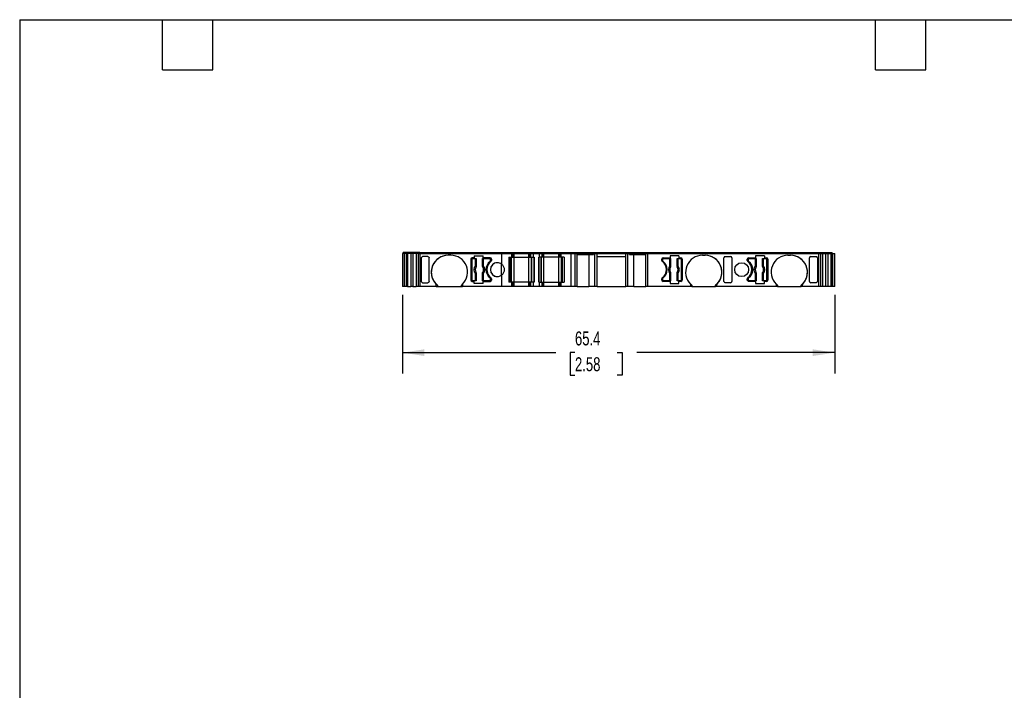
# Model space of a CAD drawing. Header units: millimetres. Extents: x 6 to 273, y 6 to 210.
# Tile 2 of 5: x 6 to 155, y 108 to 210. Entities that reach past the tile are written whole.
import ezdxf

# ---------------------------------------------------------------- set-up
doc = ezdxf.new("R2010")
doc.units = ezdxf.units.MM
doc.linetypes.add('SLD-Solid', pattern=[0])
doc.layers.add('DIMENSIONS', color=140, linetype='SLD-Solid', lineweight=25)
doc.layers.add('TEXT', color=140, linetype='SLD-Solid', lineweight=25)
doc.styles.add('SLDTEXTSTYLE0', font='TXT', dxfattribs={"width": 0.7})
doc.dimstyles.new('SLDDIMSTYLE0', dxfattribs={"dimtxt": 2.158008, "dimasz": 3.302, "dimexe": 0, "dimexo": 0.0625, "dimgap": 0.539502, "dimtad": 0, "dimtih": 1, "dimtoh": 1, "dimrnd": 1e-09, "dimzin": 12, "dimdsep": 46, "dimtxsty": 'SLDTEXTSTYLE0', "dimsah": 1, "dimcen": 0.09, "dimadec": 0, "dimazin": 3, "dimtfac": 1, "dimtofl": 0, "dimtmove": 0, "dimatfit": 3, "dimfxl": 0, "dimfrac": 2, "dimtolj": 1, "dimtzin": 12, "dimarcsym": 0})

# ---------------------------------------------------------------- blocks, each defined once
blk = doc.blocks.new('_D_4')
at = {"layer": 'DIMENSIONS'}
for p, q in [((64.28, 167.84), (64.28, 155.93)), ((129.7, 167.84), (129.7, 155.93)), ((64.28, 159.11), (87.47, 159.11)), ((90.39, 159.11), (89.67, 159.11)), ((89.67, 159.11), (89.67, 155.68)), ((96.8, 159.11), (97.53, 159.11)), ((97.53, 159.11), (97.53, 155.68)), ((129.7, 159.11), (99.73, 159.11)), ((89.67, 155.68), (90.39, 155.68)), ((97.53, 155.68), (96.8, 155.68))]:
    blk.add_line(p, q, dxfattribs=at)
for points in [[(64.28, 159.11), (67.58, 158.6), (67.58, 159.61)], [(129.7, 159.11), (126.39, 159.61), (126.39, 158.6)]]:
    blk.add_solid(points, dxfattribs=at)
at = {"layer": 'DIMENSIONS', "char_height": 2.117, "attachment_point": 1, "style": 'SLDTEXTSTYLE0'}
for s, insert in [('65.4', (90.39, 162.32)), ('2.58', (90.39, 158.41))]:
    blk.add_mtext(s, dxfattribs=dict(at, insert=insert))

msp = doc.modelspace()

# ---------------------------------------------------------------- linework, layer by layer
for p, q in [((64.276, 174.107), (64.276, 169.107)), ((64.523, 174.107), (64.276, 174.107)), ((64.376, 174.107), (64.376, 174.257)), ((64.923, 174.257), (64.376, 174.257)), ((64.523, 174.107), (64.523, 169.107)), ((64.823, 174.107), (64.523, 174.107)), ((64.823, 174.107), (64.823, 169.107)), ((64.834, 174.107), (64.823, 174.107)), ((64.823, 174.107), (64.823, 169.107)), ((64.834, 174.107), (64.834, 169.107)), ((65.039, 174.107), (64.834, 174.107)), ((64.923, 174.107), (64.923, 174.257)), ((64.93, 174.257), (64.923, 174.257)), ((64.923, 174.107), (64.923, 174.257)), ((64.93, 174.107), (64.93, 174.257)), ((65.117, 174.257), (64.93, 174.257)), ((65.039, 174.107), (65.039, 169.107)), ((65.531, 174.107), (65.039, 174.107)), ((65.117, 174.107), (65.117, 174.257)), ((65.646, 174.257), (65.117, 174.257)), ((65.531, 174.107), (65.531, 169.107)), ((65.841, 174.107), (65.531, 174.107)), ((65.646, 174.107), (65.646, 174.257)), ((65.919, 174.257), (65.646, 174.257)), ((65.841, 174.107), (65.841, 169.107)), ((66.333, 174.107), (65.841, 174.107)), ((65.919, 174.107), (65.919, 174.257)), ((66.448, 174.257), (65.919, 174.257)), ((66.333, 174.107), (66.333, 169.107)), ((66.635, 174.107), (66.333, 174.107)), ((66.448, 174.107), (66.448, 174.257)), ((66.731, 174.257), (66.448, 174.257)), ((66.635, 174.107), (66.635, 169.107)), ((66.635, 174.107), (66.924, 174.107)), ((66.731, 174.107), (66.731, 174.257)), ((66.924, 174.257), (66.731, 174.257)), ((66.924, 174.107), (66.924, 174.257)), ((66.924, 174.257), (79.299, 174.257)), ((66.924, 174.107), (66.924, 169.107)), ((66.924, 174.107), (79.343, 174.107)), ((67.135, 173.474), (67.135, 173.456)), ((67.135, 169.89), (67.135, 173.474)), ((67.135, 173.456), (67.135, 169.908)), ((68.143, 173.657), (67.335, 173.657)), ((68.343, 169.908), (68.343, 173.456)), ((71.593, 173.857), (71.193, 173.857)), ((74.643, 173.257), (74.643, 170.107)), ((74.643, 173.257), (74.643, 173.257)), ((74.643, 173.257), (74.643, 170.107)), ((74.768, 173.232), (74.768, 170.132)), ((75.153, 173.457), (74.843, 173.457)), ((74.918, 173.382), (75.327, 173.382)), ((75.153, 173.757), (75.153, 173.457)), ((75.153, 173.757), (76.493, 173.757)), ((75.327, 172.269), (75.327, 173.382)), ((75.327, 173.382), (75.426, 173.382)), ((75.426, 173.382), (75.426, 172.269)), ((75.426, 173.382), (75.436, 173.382)), ((75.436, 172.158), (75.436, 173.382)), ((76.401, 173.382), (76.401, 172.158)), ((76.401, 173.382), (76.41, 173.382)), ((76.41, 172.269), (76.41, 173.382)), ((76.41, 173.382), (76.51, 173.382)), ((76.493, 173.457), (76.493, 173.757)), ((77.543, 173.457), (76.493, 173.457)), ((76.51, 173.382), (76.51, 172.269)), ((76.51, 173.382), (77.468, 173.382)), ((77.538, 172.922), (77.538, 172.922)), ((77.618, 173.082), (77.618, 173.232)), ((77.618, 173.232), (77.618, 173.232)), ((77.618, 173.232), (77.618, 173.082)), ((77.618, 173.082), (77.618, 173.082)), ((77.743, 173.257), (77.743, 173.057)), ((79.299, 174.107), (79.299, 174.257)), ((79.299, 174.257), (80.745, 174.257)), ((79.343, 172.465), (79.343, 174.107)), ((79.343, 174.107), (80.845, 174.107)), ((80.4, 173.557), (80.845, 173.557)), ((80.4, 173.557), (80.4, 169.807)), ((80.645, 169.807), (80.645, 173.557)), ((80.645, 169.807), (80.645, 173.557)), ((80.745, 174.107), (80.745, 174.257)), ((80.745, 174.107), (80.745, 174.257)), ((80.745, 174.257), (80.745, 174.257)), ((80.745, 174.257), (80.9, 174.257)), ((80.8, 169.807), (80.8, 173.557)), ((80.845, 173.557), (80.845, 174.107)), ((80.845, 173.557), (80.845, 174.107)), ((80.845, 174.107), (80.845, 174.107)), ((80.845, 174.107), (81, 174.107)), ((80.845, 173.557), (80.845, 173.557)), ((80.845, 173.557), (81, 173.557)), ((80.9, 174.107), (80.9, 174.257)), ((80.9, 174.257), (81.2, 174.257)), ((81, 173.557), (81, 174.107)), ((81, 174.107), (81.2, 174.107)), ((81, 173.557), (81.2, 173.557)), ((81.2, 174.107), (81.2, 174.257)), ((81.2, 174.257), (83.433, 174.257)), ((81.2, 173.557), (81.2, 174.107)), ((81.2, 174.107), (83.433, 174.107)), ((81.2, 169.807), (81.2, 173.557)), ((81.2, 173.557), (83.433, 173.557)), ((83.433, 174.107), (83.433, 174.257)), ((83.433, 174.257), (83.733, 174.257)), ((83.433, 173.557), (83.433, 174.107)), ((83.433, 174.107), (83.633, 174.107)), ((83.433, 169.807), (83.433, 173.557)), ((83.433, 173.557), (83.633, 173.557)), ((83.633, 173.557), (83.633, 174.107)), ((83.633, 174.107), (83.721, 174.107)), ((83.633, 173.557), (83.721, 173.557)), ((83.721, 173.557), (83.721, 174.107)), ((83.721, 174.107), (84.133, 174.107)), ((83.721, 173.557), (84.133, 173.557)), ((83.733, 174.107), (83.733, 174.257)), ((83.733, 174.257), (83.792, 174.257)), ((83.792, 174.107), (83.792, 174.257)), ((83.792, 174.257), (84.175, 174.257)), ((83.833, 169.807), (83.833, 173.557)), ((83.863, 169.807), (83.863, 173.557)), ((84.133, 173.557), (84.133, 174.107)), ((84.133, 174.107), (85, 174.107)), ((84.133, 173.557), (84.233, 173.557)), ((84.175, 174.107), (84.175, 174.257)), ((84.175, 174.257), (84.959, 174.257)), ((84.216, 169.807), (84.216, 173.557)), ((84.233, 173.557), (84.233, 169.807)), ((84.9, 173.557), (84.9, 169.807)), ((85, 173.557), (84.9, 173.557)), ((84.918, 169.807), (84.918, 173.557)), ((84.959, 174.107), (84.959, 174.257)), ((84.959, 174.257), (85.342, 174.257)), ((85, 173.557), (85, 174.107)), ((85, 174.107), (85.413, 174.107)), ((85.413, 173.557), (85, 173.557)), ((85.271, 169.807), (85.271, 173.557)), ((85.3, 169.807), (85.3, 173.557)), ((85.342, 174.107), (85.342, 174.257)), ((85.342, 174.257), (85.4, 174.257)), ((85.4, 174.107), (85.4, 174.257)), ((85.4, 174.257), (85.7, 174.257)), ((85.413, 173.557), (85.413, 174.107)), ((85.413, 174.107), (85.5, 174.107)), ((85.5, 173.557), (85.413, 173.557)), ((85.5, 173.557), (85.5, 174.107)), ((85.5, 174.107), (85.7, 174.107)), ((85.7, 173.557), (85.5, 173.557)), ((85.7, 174.107), (85.7, 174.257)), ((85.7, 174.257), (87.933, 174.257)), ((85.7, 173.557), (85.7, 174.107)), ((85.7, 174.107), (87.933, 174.107)), ((85.7, 169.807), (85.7, 173.557)), ((87.933, 173.557), (85.7, 173.557)), ((87.933, 174.107), (87.933, 174.257)), ((87.933, 174.257), (88.233, 174.257)), ((87.933, 173.557), (87.933, 174.107)), ((87.933, 174.107), (88.133, 174.107)), ((87.933, 169.807), (87.933, 173.557)), ((88.133, 173.557), (87.933, 173.557)), ((88.133, 173.557), (88.133, 174.107)), ((88.133, 174.107), (88.289, 174.107)), ((88.289, 173.557), (88.133, 173.557)), ((88.233, 174.107), (88.233, 174.257)), ((88.233, 174.257), (88.389, 174.257)), ((88.289, 173.557), (88.289, 174.107)), ((88.289, 174.107), (89.79, 174.107)), ((88.289, 173.557), (88.289, 174.107)), ((88.289, 174.107), (88.289, 174.107)), ((88.733, 173.557), (88.289, 173.557)), ((88.289, 173.557), (88.289, 173.557)), ((88.333, 169.807), (88.333, 173.557)), ((88.389, 174.107), (88.389, 174.257)), ((88.389, 174.257), (89.835, 174.257)), ((88.389, 174.107), (88.389, 174.257)), ((88.389, 174.257), (88.389, 174.257)), ((88.489, 169.807), (88.489, 173.557)), ((88.489, 169.807), (88.489, 173.557)), ((88.733, 173.557), (88.733, 169.807)), ((89.79, 169.107), (89.79, 174.107)), ((89.79, 174.107), (90.41, 174.107)), ((89.835, 174.107), (89.835, 174.257)), ((89.835, 174.257), (90.41, 174.257)), ((90.41, 174.107), (90.41, 174.257)), ((90.41, 174.257), (90.61, 174.257)), ((90.41, 169.107), (90.41, 174.107)), ((90.41, 174.107), (90.71, 174.107)), ((90.61, 174.107), (90.61, 174.257)), ((90.61, 174.257), (93.169, 174.257)), ((90.71, 169.107), (90.71, 174.107)), ((90.71, 174.107), (93.184, 174.107)), ((90.71, 173.957), (93.184, 173.957)), ((92.502, 173.957), (92.502, 169.107)), ((93.169, 174.107), (93.169, 174.257)), ((93.169, 174.257), (93.338, 174.257)), ((93.184, 173.957), (93.184, 174.107)), ((93.184, 174.107), (93.41, 174.107)), ((93.338, 174.107), (93.338, 174.257)), ((93.338, 174.257), (93.635, 174.257)), ((93.41, 169.107), (93.41, 174.107)), ((93.41, 174.107), (93.735, 174.107)), ((93.635, 174.107), (93.635, 174.257)), ((93.635, 174.257), (98.184, 174.257)), ((93.735, 169.107), (93.735, 174.107)), ((93.735, 174.107), (98.084, 174.107)), ((93.735, 173.657), (98.084, 173.657)), ((98.084, 169.107), (98.084, 174.107)), ((98.084, 174.107), (98.409, 174.107)), ((98.184, 174.107), (98.184, 174.257)), ((98.184, 174.257), (98.48, 174.257)), ((98.409, 169.107), (98.409, 174.107)), ((98.409, 174.107), (98.634, 174.107)), ((98.48, 174.107), (98.48, 174.257)), ((98.48, 174.257), (98.649, 174.257)), ((98.634, 173.957), (98.634, 174.107)), ((98.634, 174.107), (101.11, 174.107)), ((98.634, 173.957), (101.11, 173.957)), ((98.649, 174.107), (98.649, 174.257)), ((98.649, 174.257), (101.21, 174.257)), ((99.317, 169.107), (99.317, 173.957)), ((101.11, 169.107), (101.11, 174.107)), ((101.11, 174.107), (101.41, 174.107)), ((101.21, 174.107), (101.21, 174.257)), ((101.21, 174.257), (101.41, 174.257)), ((101.41, 174.107), (101.41, 174.257)), ((101.41, 174.257), (127.295, 174.257)), ((101.41, 169.107), (101.41, 174.107)), ((101.41, 174.107), (127.295, 174.107)), ((103.534, 173.057), (103.534, 173.257)), ((103.659, 173.232), (103.659, 173.082)), ((103.659, 173.232), (103.659, 173.232)), ((103.659, 173.082), (103.659, 173.232)), ((103.659, 173.082), (103.659, 173.082)), ((103.734, 173.457), (104.784, 173.457)), ((103.739, 172.922), (103.739, 172.922)), ((103.809, 173.382), (104.767, 173.382)), ((104.767, 172.269), (104.767, 173.382)), ((104.767, 173.382), (104.867, 173.382)), ((106.124, 173.757), (104.784, 173.757)), ((104.784, 173.757), (104.784, 173.457)), ((104.867, 173.382), (104.867, 172.269)), ((104.867, 173.382), (104.876, 173.382)), ((104.876, 172.158), (104.876, 173.382)), ((105.841, 173.382), (105.841, 172.158)), ((105.841, 173.382), (105.851, 173.382)), ((105.851, 172.269), (105.851, 173.382)), ((105.851, 173.382), (105.951, 173.382)), ((105.951, 173.382), (105.951, 172.269)), ((105.951, 173.382), (106.359, 173.382)), ((106.124, 173.757), (106.124, 173.457)), ((106.124, 173.457), (106.434, 173.457)), ((106.509, 170.132), (106.509, 173.232)), ((106.634, 173.257), (106.634, 170.107)), ((106.634, 173.257), (106.634, 173.257)), ((106.634, 173.257), (106.634, 170.107)), ((109.684, 173.857), (110.084, 173.857)), ((112.934, 169.908), (112.934, 173.456)), ((113.134, 173.657), (113.942, 173.657)), ((114.142, 173.474), (114.142, 173.456)), ((114.142, 173.474), (114.142, 169.89)), ((114.142, 173.456), (114.142, 169.908)), ((116.474, 173.057), (116.474, 173.257)), ((116.599, 173.232), (116.599, 173.082)), ((116.599, 173.232), (116.599, 173.232)), ((116.599, 173.082), (116.599, 173.232)), ((116.599, 173.082), (116.599, 173.082)), ((116.674, 173.457), (117.724, 173.457)), ((116.679, 172.922), (116.679, 172.922)), ((116.749, 173.382), (117.707, 173.382)), ((117.707, 172.269), (117.707, 173.382)), ((117.707, 173.382), (117.807, 173.382)), ((119.064, 173.757), (117.724, 173.757)), ((117.724, 173.757), (117.724, 173.457)), ((117.807, 173.382), (117.807, 172.269)), ((117.807, 173.382), (117.816, 173.382)), ((117.816, 172.158), (117.816, 173.382)), ((118.781, 173.382), (118.781, 172.158)), ((118.781, 173.382), (118.791, 173.382)), ((118.791, 172.269), (118.791, 173.382)), ((118.791, 173.382), (118.891, 173.382)), ((118.891, 173.382), (118.891, 172.269)), ((118.891, 173.382), (119.299, 173.382)), ((119.064, 173.757), (119.064, 173.457)), ((119.064, 173.457), (119.374, 173.457)), ((119.449, 170.132), (119.449, 173.232)), ((119.574, 173.257), (119.574, 170.107)), ((119.574, 173.257), (119.574, 173.257)), ((119.574, 173.257), (119.574, 170.107)), ((122.624, 173.857), (123.024, 173.857)), ((125.874, 169.908), (125.874, 173.456)), ((126.074, 173.657), (126.882, 173.657)), ((127.082, 173.474), (127.082, 173.456)), ((127.082, 173.474), (127.082, 169.89)), ((127.082, 173.456), (127.082, 169.908)), ((127.295, 174.107), (127.295, 174.257)), ((127.295, 174.257), (127.488, 174.257)), ((127.295, 169.107), (127.295, 174.107)), ((127.295, 174.107), (127.585, 174.107)), ((127.488, 174.107), (127.488, 174.257)), ((127.488, 174.257), (127.771, 174.257)), ((127.585, 169.107), (127.585, 174.107)), ((127.585, 174.107), (127.886, 174.107)), ((127.771, 174.107), (127.771, 174.257)), ((127.771, 174.257), (128.3, 174.257)), ((127.886, 169.107), (127.886, 174.107)), ((127.886, 174.107), (128.378, 174.107)), ((128.3, 174.107), (128.3, 174.257)), ((128.3, 174.257), (128.574, 174.257)), ((128.378, 169.107), (128.378, 174.107)), ((128.378, 174.107), (128.689, 174.107)), ((128.574, 174.107), (128.574, 174.257)), ((128.574, 174.257), (129.1, 174.257)), ((128.689, 169.107), (128.689, 174.107)), ((128.689, 174.107), (129.179, 174.107)), ((129.1, 174.107), (129.1, 174.257)), ((129.1, 174.257), (129.289, 174.257)), ((129.179, 169.107), (129.179, 174.107)), ((129.179, 174.107), (129.386, 174.107)), ((129.289, 174.107), (129.289, 174.257)), ((129.289, 174.257), (129.296, 174.257)), ((129.296, 174.107), (129.296, 174.257)), ((129.386, 169.107), (129.386, 174.107)), ((129.386, 174.107), (129.396, 174.107)), ((129.396, 169.107), (129.396, 174.107)), ((129.396, 169.107), (129.396, 174.107)), ((129.396, 174.107), (129.696, 174.107)), ((129.696, 169.107), (129.696, 174.107)), ((75.327, 172.269), (75.426, 172.269)), ((76.41, 172.269), (76.51, 172.269)), ((79.254, 170.828), (79.254, 172.536)), ((104.767, 172.269), (104.867, 172.269)), ((105.851, 172.269), (105.951, 172.269)), ((117.707, 172.269), (117.807, 172.269)), ((118.791, 172.269), (118.891, 172.269)), ((67.135, 169.908), (67.135, 169.89)), ((74.643, 170.107), (74.643, 170.107)), ((74.843, 169.907), (75.153, 169.907)), ((75.327, 169.982), (74.918, 169.982)), ((75.153, 169.607), (75.153, 169.907)), ((75.327, 169.982), (75.327, 171.095)), ((75.426, 171.095), (75.327, 171.095)), ((75.426, 169.982), (75.327, 169.982)), ((75.426, 171.095), (75.426, 169.982)), ((75.436, 169.982), (75.426, 169.982)), ((75.436, 169.982), (75.436, 171.205)), ((76.401, 171.205), (76.401, 169.982)), ((76.41, 169.982), (76.401, 169.982)), ((76.41, 169.982), (76.41, 171.095)), ((76.51, 171.095), (76.41, 171.095)), ((76.51, 169.982), (76.41, 169.982)), ((76.493, 169.607), (76.493, 169.907)), ((76.493, 169.907), (77.543, 169.907)), ((76.51, 171.095), (76.51, 169.982)), ((77.468, 169.982), (76.51, 169.982)), ((77.538, 170.442), (77.538, 170.442)), ((77.618, 170.132), (77.618, 170.282)), ((77.618, 170.282), (77.618, 170.282)), ((77.618, 170.282), (77.618, 170.132)), ((77.618, 170.132), (77.618, 170.132)), ((77.743, 170.307), (77.743, 170.107)), ((79.343, 169.107), (79.343, 170.899)), ((103.534, 170.107), (103.534, 170.307)), ((103.659, 170.282), (103.659, 170.132)), ((103.659, 170.282), (103.659, 170.282)), ((103.659, 170.132), (103.659, 170.282)), ((103.659, 170.132), (103.659, 170.132)), ((104.784, 169.907), (103.734, 169.907)), ((103.739, 170.442), (103.739, 170.442)), ((104.767, 169.982), (103.809, 169.982)), ((104.767, 169.982), (104.767, 171.095)), ((104.867, 171.095), (104.767, 171.095)), ((104.867, 169.982), (104.767, 169.982)), ((104.784, 169.907), (104.784, 169.607)), ((104.867, 171.095), (104.867, 169.982)), ((104.876, 169.982), (104.867, 169.982)), ((104.876, 169.982), (104.876, 171.205)), ((105.841, 171.205), (105.841, 169.982)), ((105.851, 169.982), (105.841, 169.982)), ((105.851, 169.982), (105.851, 171.095)), ((105.951, 171.095), (105.851, 171.095)), ((105.951, 169.982), (105.851, 169.982)), ((105.951, 171.095), (105.951, 169.982)), ((106.359, 169.982), (105.951, 169.982)), ((106.124, 169.607), (106.124, 169.907)), ((106.434, 169.907), (106.124, 169.907)), ((106.634, 170.107), (106.634, 170.107)), ((114.142, 169.908), (114.142, 169.89)), ((116.474, 170.107), (116.474, 170.307)), ((116.599, 170.282), (116.599, 170.132)), ((116.599, 170.282), (116.599, 170.282)), ((116.599, 170.132), (116.599, 170.282)), ((116.599, 170.132), (116.599, 170.132)), ((117.724, 169.907), (116.674, 169.907)), ((116.679, 170.442), (116.679, 170.442)), ((117.707, 169.982), (116.749, 169.982)), ((117.707, 169.982), (117.707, 171.095)), ((117.807, 171.095), (117.707, 171.095)), ((117.807, 169.982), (117.707, 169.982)), ((117.724, 169.907), (117.724, 169.607)), ((117.807, 171.095), (117.807, 169.982)), ((117.816, 169.982), (117.807, 169.982)), ((117.816, 169.982), (117.816, 171.205)), ((118.781, 171.205), (118.781, 169.982)), ((118.791, 169.982), (118.781, 169.982)), ((118.791, 169.982), (118.791, 171.095)), ((118.891, 171.095), (118.791, 171.095)), ((118.891, 169.982), (118.791, 169.982)), ((118.891, 171.095), (118.891, 169.982)), ((119.299, 169.982), (118.891, 169.982)), ((119.064, 169.607), (119.064, 169.907)), ((119.374, 169.907), (119.064, 169.907)), ((119.574, 170.107), (119.574, 170.107)), ((127.082, 169.908), (127.082, 169.89)), ((64.523, 169.107), (64.276, 169.107)), ((64.823, 169.107), (64.523, 169.107)), ((64.834, 169.107), (64.823, 169.107)), ((65.039, 169.107), (64.834, 169.107)), ((65.039, 169.107), (65.531, 169.107)), ((65.531, 169.107), (65.531, 169.107)), ((65.841, 169.107), (65.531, 169.107)), ((65.841, 169.107), (66.333, 169.107)), ((66.635, 169.107), (66.333, 169.107)), ((66.924, 169.107), (66.635, 169.107)), ((69.393, 169.107), (66.924, 169.107)), ((67.335, 169.707), (68.143, 169.707)), ((69.393, 169.107), (69.393, 169.501)), ((69.393, 169.107), (69.593, 169.107)), ((69.593, 169.321), (69.593, 169.107)), ((69.593, 169.107), (73.193, 169.107)), ((73.193, 169.107), (73.193, 169.321)), ((73.193, 169.107), (73.393, 169.107)), ((73.393, 169.501), (73.393, 169.107)), ((79.343, 169.107), (73.393, 169.107)), ((76.493, 169.607), (75.153, 169.607)), ((80.845, 169.107), (79.343, 169.107)), ((80.845, 169.807), (80.4, 169.807)), ((80.845, 169.107), (80.845, 169.807)), ((80.845, 169.107), (80.845, 169.807)), ((80.845, 169.807), (80.845, 169.807)), ((81, 169.807), (80.845, 169.807)), ((80.845, 169.107), (80.845, 169.107)), ((81, 169.107), (80.845, 169.107)), ((81, 169.107), (81, 169.807)), ((81.2, 169.807), (81, 169.807)), ((81.2, 169.107), (81, 169.107)), ((81.2, 169.107), (81.2, 169.807)), ((83.433, 169.807), (81.2, 169.807)), ((83.433, 169.107), (81.2, 169.107)), ((83.433, 169.107), (83.433, 169.807)), ((83.633, 169.807), (83.433, 169.807)), ((83.633, 169.107), (83.433, 169.107)), ((83.633, 169.107), (83.633, 169.807)), ((83.721, 169.807), (83.633, 169.807)), ((83.721, 169.107), (83.633, 169.107)), ((83.721, 169.107), (83.721, 169.807)), ((84.133, 169.807), (83.721, 169.807)), ((84.133, 169.107), (83.721, 169.107)), ((84.133, 169.107), (84.133, 169.807)), ((84.233, 169.807), (84.133, 169.807)), ((85, 169.107), (84.133, 169.107)), ((84.9, 169.807), (85, 169.807)), ((85, 169.107), (85, 169.807)), ((85, 169.807), (85.413, 169.807)), ((85.413, 169.107), (85, 169.107)), ((85.413, 169.107), (85.413, 169.807)), ((85.413, 169.807), (85.5, 169.807)), ((85.5, 169.107), (85.413, 169.107)), ((85.5, 169.107), (85.5, 169.807)), ((85.5, 169.807), (85.7, 169.807)), ((85.7, 169.107), (85.5, 169.107)), ((85.7, 169.107), (85.7, 169.807)), ((85.7, 169.807), (87.933, 169.807)), ((87.933, 169.107), (85.7, 169.107)), ((87.933, 169.107), (87.933, 169.807)), ((87.933, 169.807), (88.133, 169.807)), ((88.133, 169.107), (87.933, 169.107)), ((88.133, 169.107), (88.133, 169.807)), ((88.133, 169.807), (88.289, 169.807)), ((88.289, 169.107), (88.133, 169.107)), ((88.289, 169.107), (88.289, 169.807)), ((88.289, 169.807), (88.733, 169.807)), ((88.289, 169.107), (88.289, 169.807)), ((88.289, 169.807), (88.289, 169.807)), ((89.79, 169.107), (88.289, 169.107)), ((88.289, 169.107), (88.289, 169.107)), ((90.41, 169.107), (89.79, 169.107)), ((90.71, 169.107), (90.41, 169.107)), ((90.71, 169.107), (92.502, 169.107)), ((93.41, 169.107), (92.502, 169.107)), ((93.735, 169.107), (93.41, 169.107)), ((93.735, 169.107), (98.084, 169.107)), ((98.409, 169.107), (98.084, 169.107)), ((99.317, 169.107), (98.409, 169.107)), ((99.317, 169.107), (101.11, 169.107)), ((101.41, 169.107), (101.11, 169.107)), ((107.884, 169.107), (101.41, 169.107)), ((104.784, 169.607), (106.124, 169.607)), ((107.884, 169.501), (107.884, 169.107)), ((108.084, 169.107), (107.884, 169.107)), ((108.084, 169.321), (108.084, 169.107)), ((108.084, 169.107), (111.684, 169.107)), ((111.684, 169.107), (111.684, 169.321)), ((111.884, 169.107), (111.684, 169.107)), ((111.884, 169.107), (111.884, 169.501)), ((120.824, 169.107), (111.884, 169.107)), ((113.942, 169.707), (113.134, 169.707)), ((117.724, 169.607), (119.064, 169.607)), ((120.824, 169.501), (120.824, 169.107)), ((121.024, 169.107), (120.824, 169.107)), ((121.024, 169.321), (121.024, 169.107)), ((121.024, 169.107), (124.624, 169.107)), ((124.624, 169.107), (124.624, 169.321)), ((124.824, 169.107), (124.624, 169.107)), ((124.824, 169.107), (124.824, 169.501)), ((127.295, 169.107), (124.824, 169.107)), ((126.882, 169.707), (126.074, 169.707)), ((127.585, 169.107), (127.295, 169.107)), ((127.886, 169.107), (127.585, 169.107)), ((128.378, 169.107), (127.886, 169.107)), ((128.689, 169.107), (128.378, 169.107)), ((129.179, 169.107), (128.689, 169.107)), ((129.386, 169.107), (129.179, 169.107)), ((129.396, 169.107), (129.386, 169.107)), ((129.696, 169.107), (129.396, 169.107))]:
    msp.add_line(p, q)
at = {"flags": 128}
for points in [[(75.4, 172.044), (75.399, 172.045), (75.398, 172.045)], [(75.429, 172.161), (75.433, 172.159), (75.436, 172.158)], [(76.401, 172.158), (76.404, 172.16), (76.407, 172.161)], [(76.438, 172.045), (76.437, 172.045), (76.437, 172.044)], [(104.84, 172.044), (104.84, 172.045), (104.839, 172.045)], [(104.87, 172.161), (104.873, 172.159), (104.876, 172.158)], [(105.841, 172.158), (105.845, 172.16), (105.848, 172.161)], [(105.879, 172.045), (105.878, 172.045), (105.877, 172.044)], [(117.78, 172.044), (117.78, 172.045), (117.779, 172.045)], [(117.81, 172.161), (117.813, 172.159), (117.816, 172.158)], [(118.781, 172.158), (118.785, 172.16), (118.788, 172.161)], [(118.819, 172.045), (118.818, 172.045), (118.817, 172.044)], [(75.398, 171.319), (75.399, 171.319), (75.4, 171.32)], [(75.436, 171.205), (75.432, 171.204), (75.429, 171.203)], [(76.407, 171.203), (76.404, 171.205), (76.401, 171.205)], [(76.437, 171.32), (76.438, 171.319), (76.438, 171.319)], [(104.839, 171.319), (104.84, 171.319), (104.84, 171.32)], [(104.876, 171.205), (104.873, 171.204), (104.87, 171.203)], [(105.848, 171.203), (105.844, 171.205), (105.841, 171.205)], [(105.877, 171.32), (105.878, 171.319), (105.879, 171.319)], [(117.779, 171.319), (117.78, 171.319), (117.78, 171.32)], [(117.816, 171.205), (117.813, 171.204), (117.81, 171.203)], [(118.788, 171.203), (118.784, 171.205), (118.781, 171.205)], [(118.817, 171.32), (118.818, 171.319), (118.819, 171.319)]]:
    msp.add_lwpolyline(points, dxfattribs=at)
msp.add_circle((115.624, 171.682), 1.05)
for centre, radius, start, end in [((71.193, 171.307), 2.55, 90, 225.09914), ((71.193, 171.307), 2.55, 90, 231.1377), ((71.593, 171.307), 2.55, 314.90088, 89.99999), ((74.843, 173.257), 0.2, 90, 180), ((74.843, 173.257), 0.2, 90, 180), ((74.918, 173.232), 0.15, 90, 180), ((78.468, 171.682), 1.55, 126.8699, 233.1301), ((78.468, 171.682), 1.55, 126.8699, 233.1301), ((78.543, 171.682), 1.5, 126.03188, 233.96812), ((77.468, 173.232), 0.15, 0, 90), ((77.468, 173.232), 0.15, 0, 90), ((77.418, 173.082), 0.2, 306.8699, 0), ((77.418, 173.082), 0.2, 306.86992, 0), ((77.543, 173.257), 0.2, 0, 90), ((77.543, 173.057), 0.2, 306.03188, 0), ((103.734, 173.257), 0.2, 90, 180), ((103.734, 173.057), 0.2, 180, 233.96812), ((102.734, 171.682), 1.5, 306.03188, 53.96812), ((103.809, 173.232), 0.15, 90, 180), ((103.809, 173.232), 0.15, 90.00003, 180), ((103.859, 173.082), 0.2, 180, 233.1301), ((103.859, 173.082), 0.2, 180, 233.13009), ((102.809, 171.682), 1.55, 306.8699, 53.1301), ((102.809, 171.682), 1.55, 306.8699, 53.1301), ((106.359, 173.232), 0.15, 0, 90), ((106.434, 173.257), 0.2, 0, 90), ((106.434, 173.257), 0.2, 0, 90.00007), ((109.684, 171.307), 2.55, 90.00001, 225.09912), ((110.084, 171.307), 2.55, 314.90086, 90), ((110.084, 171.307), 2.55, 308.86227, 90), ((116.674, 173.257), 0.2, 90, 180), ((116.674, 173.057), 0.2, 180, 233.96812), ((115.674, 171.682), 1.5, 306.03188, 53.96812), ((116.749, 173.232), 0.15, 90, 180), ((116.749, 173.232), 0.15, 90.00003, 180), ((116.799, 173.082), 0.2, 180, 233.1301), ((116.799, 173.082), 0.2, 180, 233.13009), ((115.749, 171.682), 1.55, 306.8699, 53.1301), ((115.749, 171.682), 1.55, 306.8699, 53.1301), ((119.299, 173.232), 0.15, 0, 90), ((119.374, 173.257), 0.2, 0, 90), ((119.374, 173.257), 0.2, 0, 90.00007), ((122.624, 171.307), 2.55, 90.00001, 225.09912), ((123.024, 171.307), 2.55, 314.90086, 90), ((123.024, 171.307), 2.55, 308.86227, 90), ((75.918, 171.682), 0.833, 135.23629, 224.76371), ((75.918, 171.682), 0.634, 145.08334, 214.91666), ((75.918, 171.682), 0.633, 145.05032, 214.94968), ((75.365, 172.175), 0.066, 289.96147, 346.89453), ((76.472, 172.175), 0.066, 193.10546, 250.03853), ((75.918, 171.682), 0.633, 325.05032, 34.94968), ((75.918, 171.682), 0.634, 325.08334, 34.91666), ((75.918, 171.682), 0.833, 315.23629, 44.76371), ((78.643, 171.682), 1.05, 48.18969, 311.81031), ((78.643, 171.682), 1.05, 90, 270), ((105.359, 171.682), 0.833, 135.23629, 224.76371), ((105.359, 171.682), 0.634, 145.08334, 214.91666), ((105.359, 171.682), 0.633, 145.05031, 214.94969), ((104.806, 172.175), 0.066, 289.96147, 346.89453), ((105.912, 172.175), 0.066, 193.10547, 250.03853), ((105.359, 171.682), 0.633, 325.05031, 34.94969), ((105.359, 171.682), 0.634, 325.08334, 34.91666), ((105.359, 171.682), 0.833, 315.23629, 44.76371), ((118.299, 171.682), 0.833, 135.23629, 224.76371), ((118.299, 171.682), 0.634, 145.08334, 214.91666), ((118.299, 171.682), 0.633, 145.05031, 214.94969), ((117.746, 172.175), 0.066, 289.96147, 346.89453), ((118.852, 172.175), 0.066, 193.10547, 250.03853), ((118.299, 171.682), 0.633, 325.05031, 34.94969), ((118.299, 171.682), 0.634, 325.08334, 34.91666), ((118.299, 171.682), 0.833, 315.23629, 44.76371), ((74.843, 170.107), 0.2, 180, 270), ((74.843, 170.107), 0.2, 180, 270), ((74.918, 170.132), 0.15, 180, 270), ((75.365, 171.188), 0.066, 13.10547, 70.03853), ((76.472, 171.188), 0.066, 109.96147, 166.89454), ((77.468, 170.132), 0.15, 270, 0), ((77.468, 170.132), 0.15, 270.00003, 0), ((77.418, 170.282), 0.2, 0, 53.1301), ((77.418, 170.282), 0.2, 0, 53.13008), ((77.543, 170.107), 0.2, 270, 0), ((77.543, 170.307), 0.2, 0, 53.96812), ((103.734, 170.307), 0.2, 126.03188, 180), ((103.734, 170.107), 0.2, 180, 270), ((103.859, 170.282), 0.2, 126.8699, 180), ((103.859, 170.282), 0.2, 126.86991, 180), ((103.809, 170.132), 0.15, 180, 270), ((103.809, 170.132), 0.15, 180, 270), ((104.806, 171.188), 0.066, 13.10547, 70.03853), ((105.912, 171.188), 0.066, 109.96147, 166.89453), ((106.359, 170.132), 0.15, 270, 0), ((106.434, 170.107), 0.2, 270, 0), ((106.434, 170.107), 0.2, 270, 0), ((116.674, 170.307), 0.2, 126.03188, 180), ((116.674, 170.107), 0.2, 180, 270), ((116.799, 170.282), 0.2, 126.8699, 180), ((116.799, 170.282), 0.2, 126.86991, 180), ((116.749, 170.132), 0.15, 180, 270), ((116.749, 170.132), 0.15, 180, 270), ((117.746, 171.188), 0.066, 13.10547, 70.03853), ((118.852, 171.188), 0.066, 109.96147, 166.89453), ((119.299, 170.132), 0.15, 270, 0), ((119.374, 170.107), 0.2, 270, 0), ((119.374, 170.107), 0.2, 270, 0)]:
    msp.add_arc(centre, radius, start, end)
for points, knots in [([(67.135, 173.456), (67.135, 173.504), (67.154, 173.559), (67.232, 173.637), (67.288, 173.657), (67.335, 173.657)], [0, 0, 0, 0, 0.5, 0.5, 1, 1, 1, 1]), ([(68.143, 173.657), (68.19, 173.657), (68.246, 173.637), (68.324, 173.559), (68.343, 173.504), (68.343, 173.456)], [0, 0, 0, 0, 0.5, 0.5, 1, 1, 1, 1]), ([(113.134, 173.657), (113.087, 173.657), (113.032, 173.637), (112.953, 173.559), (112.934, 173.504), (112.934, 173.456)], [0, 0, 0, 0, 0.5, 0.5, 1, 1, 1, 1]), ([(114.142, 173.456), (114.142, 173.504), (114.123, 173.559), (114.045, 173.637), (113.99, 173.657), (113.942, 173.657)], [0, 0, 0, 0, 0.5, 0.5, 1, 1, 1, 1]), ([(126.074, 173.657), (126.027, 173.657), (125.972, 173.637), (125.893, 173.559), (125.874, 173.504), (125.874, 173.456)], [0, 0, 0, 0, 0.5, 0.5, 1, 1, 1, 1]), ([(127.082, 173.456), (127.082, 173.504), (127.063, 173.559), (126.985, 173.637), (126.93, 173.657), (126.882, 173.657)], [0, 0, 0, 0, 0.5, 0.5, 1, 1, 1, 1]), ([(75.429, 172.161), (75.429, 172.144), (75.428, 172.103), (75.409, 172.067), (75.398, 172.045)], [0, 0, 0, 0, 0.389276, 1, 1, 1, 1]), ([(75.4, 172.044), (75.404, 172.05), (75.407, 172.055), (75.41, 172.061), (75.413, 172.066), (75.416, 172.072), (75.419, 172.078), (75.421, 172.084), (75.424, 172.09), (75.426, 172.096), (75.427, 172.099), (75.428, 172.102), (75.429, 172.105), (75.43, 172.112), (75.432, 172.118), (75.433, 172.124), (75.433, 172.127), (75.434, 172.131), (75.434, 172.134), (75.435, 172.142), (75.436, 172.15), (75.436, 172.158)], [0, 0, 0, 0, 0.00001937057, 0.00001937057, 0.00001937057, 0.00003874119, 0.00003874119, 0.00003874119, 0.00005811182, 0.00005811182, 0.00005811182, 0.00006777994, 0.00006777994, 0.00006777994, 0.00008715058, 0.00008715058, 0.00008715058, 0.0000968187, 0.0000968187, 0.0000968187, 0.00012148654, 0.00012148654, 0.00012148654, 0.00012148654]), ([(76.401, 172.158), (76.401, 172.152), (76.401, 172.146), (76.402, 172.139), (76.402, 172.133), (76.403, 172.126), (76.405, 172.12), (76.406, 172.114), (76.407, 172.107), (76.409, 172.101), (76.41, 172.098), (76.411, 172.095), (76.412, 172.092), (76.414, 172.086), (76.417, 172.08), (76.42, 172.074), (76.421, 172.071), (76.422, 172.068), (76.424, 172.065), (76.428, 172.058), (76.432, 172.051), (76.437, 172.044)], [0, 0, 0, 0, 0.00001937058, 0.00001937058, 0.00001937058, 0.00003874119, 0.00003874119, 0.00003874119, 0.00005811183, 0.00005811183, 0.00005811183, 0.00006777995, 0.00006777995, 0.00006777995, 0.00008715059, 0.00008715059, 0.00008715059, 0.00009681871, 0.00009681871, 0.00009681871, 0.00012148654, 0.00012148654, 0.00012148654, 0.00012148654]), ([(76.449, 172.113), (76.446, 172.106), (76.439, 172.089), (76.434, 172.065), (76.437, 172.052), (76.438, 172.045)], [0, 0, 0, 0, 0.2659023, 0.5993334, 1, 1, 1, 1]), ([(76.51, 172.269), (76.505, 172.254), (76.495, 172.225), (76.479, 172.183), (76.463, 172.144), (76.454, 172.123), (76.449, 172.113)], [0, 0, 0, 0, 0.2512213, 0.500849, 0.7634248, 1, 1, 1, 1]), ([(79.343, 172.465), (79.44, 172.378), (79.53, 172.264), (79.657, 171.994), (79.693, 171.838), (79.693, 171.525), (79.657, 171.37), (79.53, 171.1), (79.44, 170.986), (79.343, 170.899)], [0, 0, 0, 0, 0.25, 0.25, 0.5, 0.5, 0.75, 0.75, 1, 1, 1, 1]), ([(104.87, 172.161), (104.869, 172.144), (104.868, 172.103), (104.85, 172.067), (104.839, 172.045)], [0, 0, 0, 0, 0.389276, 1, 1, 1, 1]), ([(104.84, 172.044), (104.844, 172.05), (104.848, 172.055), (104.851, 172.061), (104.854, 172.066), (104.857, 172.072), (104.859, 172.078), (104.862, 172.084), (104.864, 172.09), (104.866, 172.096), (104.867, 172.099), (104.868, 172.102), (104.869, 172.105), (104.871, 172.112), (104.872, 172.118), (104.873, 172.124), (104.874, 172.127), (104.874, 172.131), (104.875, 172.134), (104.876, 172.142), (104.876, 172.15), (104.876, 172.158)], [0, 0, 0, 0, 0.00001937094, 0.00001937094, 0.00001937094, 0.00003874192, 0.00003874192, 0.00003874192, 0.00005811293, 0.00005811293, 0.00005811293, 0.00006778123, 0.00006778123, 0.00006778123, 0.00008715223, 0.00008715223, 0.00008715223, 0.00009682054, 0.00009682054, 0.00009682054, 0.00012148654, 0.00012148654, 0.00012148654, 0.00012148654]), ([(105.841, 172.158), (105.841, 172.152), (105.842, 172.146), (105.842, 172.139), (105.843, 172.133), (105.844, 172.126), (105.845, 172.12), (105.846, 172.114), (105.848, 172.107), (105.85, 172.101), (105.851, 172.098), (105.852, 172.095), (105.853, 172.092), (105.855, 172.086), (105.857, 172.08), (105.86, 172.074), (105.862, 172.071), (105.863, 172.068), (105.864, 172.065), (105.868, 172.058), (105.873, 172.051), (105.877, 172.044)], [0, 0, 0, 0, 0.00001937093, 0.00001937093, 0.00001937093, 0.0000387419, 0.0000387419, 0.0000387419, 0.00005811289, 0.00005811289, 0.00005811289, 0.00006778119, 0.00006778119, 0.00006778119, 0.00008715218, 0.00008715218, 0.00008715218, 0.00009682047, 0.00009682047, 0.00009682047, 0.00012148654, 0.00012148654, 0.00012148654, 0.00012148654]), ([(105.89, 172.113), (105.887, 172.106), (105.879, 172.089), (105.874, 172.065), (105.877, 172.052), (105.879, 172.045)], [0, 0, 0, 0, 0.26590231, 0.59933343, 1, 1, 1, 1]), ([(105.951, 172.269), (105.945, 172.254), (105.935, 172.225), (105.919, 172.183), (105.904, 172.144), (105.894, 172.123), (105.89, 172.113)], [0, 0, 0, 0, 0.25122126, 0.50084902, 0.76342484, 1, 1, 1, 1]), ([(117.81, 172.161), (117.809, 172.144), (117.808, 172.103), (117.79, 172.067), (117.779, 172.045)], [0, 0, 0, 0, 0.389276, 1, 1, 1, 1]), ([(117.78, 172.044), (117.784, 172.05), (117.788, 172.055), (117.791, 172.061), (117.794, 172.066), (117.797, 172.072), (117.799, 172.078), (117.802, 172.084), (117.804, 172.09), (117.806, 172.096), (117.807, 172.099), (117.808, 172.102), (117.809, 172.105), (117.811, 172.112), (117.812, 172.118), (117.813, 172.124), (117.814, 172.127), (117.814, 172.131), (117.815, 172.134), (117.816, 172.142), (117.816, 172.15), (117.816, 172.158)], [0, 0, 0, 0, 0.00001937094, 0.00001937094, 0.00001937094, 0.00003874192, 0.00003874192, 0.00003874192, 0.00005811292, 0.00005811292, 0.00005811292, 0.00006778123, 0.00006778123, 0.00006778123, 0.00008715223, 0.00008715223, 0.00008715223, 0.00009682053, 0.00009682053, 0.00009682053, 0.00012148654, 0.00012148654, 0.00012148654, 0.00012148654]), ([(118.781, 172.158), (118.781, 172.152), (118.782, 172.146), (118.782, 172.139), (118.783, 172.133), (118.784, 172.126), (118.785, 172.12), (118.786, 172.114), (118.788, 172.107), (118.79, 172.101), (118.791, 172.098), (118.792, 172.095), (118.793, 172.092), (118.795, 172.086), (118.797, 172.08), (118.8, 172.074), (118.802, 172.071), (118.803, 172.068), (118.804, 172.065), (118.808, 172.058), (118.813, 172.051), (118.817, 172.044)], [0, 0, 0, 0, 0.00001937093, 0.00001937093, 0.00001937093, 0.0000387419, 0.0000387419, 0.0000387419, 0.00005811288, 0.00005811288, 0.00005811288, 0.00006778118, 0.00006778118, 0.00006778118, 0.00008715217, 0.00008715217, 0.00008715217, 0.00009682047, 0.00009682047, 0.00009682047, 0.00012148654, 0.00012148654, 0.00012148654, 0.00012148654]), ([(118.83, 172.113), (118.827, 172.106), (118.819, 172.089), (118.814, 172.065), (118.817, 172.052), (118.819, 172.045)], [0, 0, 0, 0, 0.2659023, 0.5993334, 1, 1, 1, 1]), ([(118.891, 172.269), (118.885, 172.254), (118.875, 172.225), (118.859, 172.183), (118.844, 172.144), (118.834, 172.123), (118.83, 172.113)], [0, 0, 0, 0, 0.2512213, 0.500849, 0.7634248, 1, 1, 1, 1]), ([(67.335, 169.707), (67.288, 169.707), (67.232, 169.727), (67.154, 169.805), (67.135, 169.86), (67.135, 169.908)], [0, 0, 0, 0, 0.5, 0.5, 1, 1, 1, 1]), ([(68.343, 169.908), (68.343, 169.86), (68.324, 169.805), (68.246, 169.727), (68.19, 169.707), (68.143, 169.707)], [0, 0, 0, 0, 0.5, 0.5, 1, 1, 1, 1]), ([(75.327, 171.095), (75.332, 171.11), (75.342, 171.139), (75.358, 171.181), (75.373, 171.22), (75.383, 171.241), (75.387, 171.25)], [0, 0, 0, 0, 0.2512213, 0.500849, 0.7634248, 1, 1, 1, 1]), ([(75.387, 171.25), (75.391, 171.258), (75.398, 171.275), (75.403, 171.299), (75.4, 171.312), (75.398, 171.319)], [0, 0, 0, 0, 0.2659023, 0.5993334, 1, 1, 1, 1]), ([(75.436, 171.205), (75.436, 171.212), (75.435, 171.218), (75.435, 171.225), (75.434, 171.231), (75.433, 171.238), (75.432, 171.244), (75.431, 171.25), (75.429, 171.257), (75.427, 171.263), (75.426, 171.266), (75.425, 171.269), (75.424, 171.272), (75.422, 171.278), (75.42, 171.284), (75.417, 171.29), (75.416, 171.293), (75.414, 171.296), (75.413, 171.299), (75.409, 171.306), (75.405, 171.313), (75.4, 171.32)], [0, 0, 0, 0, 0.00001937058, 0.00001937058, 0.00001937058, 0.00003874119, 0.00003874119, 0.00003874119, 0.00005811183, 0.00005811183, 0.00005811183, 0.00006777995, 0.00006777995, 0.00006777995, 0.00008715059, 0.00008715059, 0.00008715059, 0.00009681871, 0.00009681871, 0.00009681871, 0.00012148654, 0.00012148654, 0.00012148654, 0.00012148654]), ([(76.437, 171.32), (76.433, 171.314), (76.43, 171.309), (76.426, 171.303), (76.423, 171.298), (76.42, 171.292), (76.418, 171.286), (76.415, 171.28), (76.413, 171.274), (76.411, 171.268), (76.41, 171.265), (76.409, 171.262), (76.408, 171.259), (76.406, 171.252), (76.405, 171.246), (76.404, 171.24), (76.403, 171.236), (76.403, 171.233), (76.402, 171.23), (76.401, 171.222), (76.401, 171.214), (76.401, 171.205)], [0, 0, 0, 0, 0.00001937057, 0.00001937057, 0.00001937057, 0.00003874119, 0.00003874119, 0.00003874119, 0.00005811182, 0.00005811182, 0.00005811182, 0.00006777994, 0.00006777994, 0.00006777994, 0.00008715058, 0.00008715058, 0.00008715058, 0.0000968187, 0.0000968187, 0.0000968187, 0.00012148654, 0.00012148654, 0.00012148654, 0.00012148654]), ([(76.407, 171.203), (76.408, 171.22), (76.409, 171.261), (76.427, 171.297), (76.438, 171.319)], [0, 0, 0, 0, 0.389276, 1, 1, 1, 1]), ([(104.767, 171.095), (104.772, 171.11), (104.782, 171.139), (104.798, 171.181), (104.814, 171.22), (104.824, 171.241), (104.828, 171.25)], [0, 0, 0, 0, 0.2512213, 0.500849, 0.7634248, 1, 1, 1, 1]), ([(104.828, 171.25), (104.831, 171.258), (104.838, 171.275), (104.844, 171.299), (104.841, 171.312), (104.839, 171.319)], [0, 0, 0, 0, 0.2659023, 0.5993334, 1, 1, 1, 1]), ([(104.876, 171.205), (104.876, 171.212), (104.876, 171.218), (104.875, 171.225), (104.875, 171.231), (104.874, 171.238), (104.873, 171.244), (104.871, 171.25), (104.87, 171.257), (104.868, 171.263), (104.867, 171.266), (104.866, 171.269), (104.865, 171.272), (104.863, 171.278), (104.86, 171.284), (104.858, 171.29), (104.856, 171.293), (104.855, 171.296), (104.853, 171.299), (104.849, 171.306), (104.845, 171.313), (104.84, 171.32)], [0, 0, 0, 0, 0.00001937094, 0.00001937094, 0.00001937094, 0.00003874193, 0.00003874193, 0.00003874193, 0.00005811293, 0.00005811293, 0.00005811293, 0.00006778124, 0.00006778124, 0.00006778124, 0.00008715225, 0.00008715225, 0.00008715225, 0.00009682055, 0.00009682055, 0.00009682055, 0.00012148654, 0.00012148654, 0.00012148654, 0.00012148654]), ([(105.877, 171.32), (105.874, 171.314), (105.87, 171.309), (105.867, 171.303), (105.864, 171.298), (105.861, 171.292), (105.858, 171.286), (105.856, 171.28), (105.853, 171.274), (105.851, 171.268), (105.85, 171.265), (105.849, 171.262), (105.849, 171.259), (105.847, 171.252), (105.845, 171.246), (105.844, 171.24), (105.844, 171.236), (105.843, 171.233), (105.843, 171.23), (105.842, 171.222), (105.841, 171.214), (105.841, 171.205)], [0, 0, 0, 0, 0.00001937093, 0.00001937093, 0.00001937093, 0.00003874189, 0.00003874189, 0.00003874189, 0.00005811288, 0.00005811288, 0.00005811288, 0.00006778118, 0.00006778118, 0.00006778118, 0.00008715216, 0.00008715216, 0.00008715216, 0.00009682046, 0.00009682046, 0.00009682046, 0.00012148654, 0.00012148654, 0.00012148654, 0.00012148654]), ([(105.848, 171.203), (105.848, 171.22), (105.85, 171.261), (105.868, 171.297), (105.879, 171.319)], [0, 0, 0, 0, 0.389276, 1, 1, 1, 1]), ([(112.934, 169.908), (112.934, 169.86), (112.953, 169.805), (113.032, 169.727), (113.087, 169.707), (113.134, 169.707)], [0, 0, 0, 0, 0.5, 0.5, 1, 1, 1, 1]), ([(113.942, 169.707), (113.99, 169.707), (114.045, 169.727), (114.123, 169.805), (114.142, 169.86), (114.142, 169.908)], [0, 0, 0, 0, 0.5, 0.5, 1, 1, 1, 1]), ([(117.707, 171.095), (117.712, 171.11), (117.722, 171.139), (117.738, 171.181), (117.754, 171.22), (117.764, 171.241), (117.768, 171.25)], [0, 0, 0, 0, 0.2512213, 0.500849, 0.7634248, 1, 1, 1, 1]), ([(117.768, 171.25), (117.771, 171.258), (117.778, 171.275), (117.784, 171.299), (117.781, 171.312), (117.779, 171.319)], [0, 0, 0, 0, 0.2659023, 0.5993334, 1, 1, 1, 1]), ([(117.816, 171.205), (117.816, 171.212), (117.816, 171.218), (117.815, 171.225), (117.815, 171.231), (117.814, 171.238), (117.813, 171.244), (117.811, 171.25), (117.81, 171.257), (117.808, 171.263), (117.807, 171.266), (117.806, 171.269), (117.805, 171.272), (117.803, 171.278), (117.8, 171.284), (117.798, 171.29), (117.796, 171.293), (117.795, 171.296), (117.793, 171.299), (117.789, 171.306), (117.785, 171.313), (117.78, 171.32)], [0, 0, 0, 0, 0.00001937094, 0.00001937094, 0.00001937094, 0.00003874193, 0.00003874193, 0.00003874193, 0.00005811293, 0.00005811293, 0.00005811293, 0.00006778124, 0.00006778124, 0.00006778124, 0.00008715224, 0.00008715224, 0.00008715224, 0.00009682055, 0.00009682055, 0.00009682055, 0.00012148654, 0.00012148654, 0.00012148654, 0.00012148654]), ([(118.817, 171.32), (118.814, 171.314), (118.81, 171.309), (118.807, 171.303), (118.804, 171.298), (118.801, 171.292), (118.798, 171.286), (118.796, 171.28), (118.793, 171.274), (118.791, 171.268), (118.79, 171.265), (118.789, 171.262), (118.789, 171.259), (118.787, 171.252), (118.785, 171.246), (118.784, 171.24), (118.784, 171.236), (118.783, 171.233), (118.783, 171.23), (118.782, 171.222), (118.781, 171.214), (118.781, 171.205)], [0, 0, 0, 0, 0.00001937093, 0.00001937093, 0.00001937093, 0.00003874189, 0.00003874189, 0.00003874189, 0.00005811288, 0.00005811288, 0.00005811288, 0.00006778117, 0.00006778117, 0.00006778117, 0.00008715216, 0.00008715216, 0.00008715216, 0.00009682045, 0.00009682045, 0.00009682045, 0.00012148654, 0.00012148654, 0.00012148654, 0.00012148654]), ([(118.788, 171.203), (118.788, 171.22), (118.79, 171.261), (118.808, 171.297), (118.819, 171.319)], [0, 0, 0, 0, 0.389276, 1, 1, 1, 1]), ([(125.874, 169.908), (125.874, 169.86), (125.893, 169.805), (125.972, 169.727), (126.027, 169.707), (126.074, 169.707)], [0, 0, 0, 0, 0.5, 0.5, 1, 1, 1, 1]), ([(126.882, 169.707), (126.93, 169.707), (126.985, 169.727), (127.063, 169.805), (127.082, 169.86), (127.082, 169.908)], [0, 0, 0, 0, 0.5, 0.5, 1, 1, 1, 1])]:
    msp.add_open_spline(points, degree=3, knots=knots)
for points in [[(75.327, 172.269), (75.346, 172.212), (75.368, 172.155), (75.387, 172.113)], [(75.387, 172.113), (75.402, 172.083), (75.405, 172.06), (75.398, 172.045)], [(75.426, 172.269), (75.426, 172.23), (75.427, 172.191), (75.429, 172.161)], [(76.407, 172.161), (76.406, 172.117), (76.418, 172.077), (76.438, 172.045)], [(76.407, 172.161), (76.409, 172.191), (76.41, 172.23), (76.41, 172.269)], [(104.767, 172.269), (104.786, 172.212), (104.809, 172.155), (104.828, 172.113)], [(104.828, 172.113), (104.842, 172.083), (104.845, 172.06), (104.839, 172.045)], [(104.867, 172.269), (104.867, 172.23), (104.868, 172.191), (104.87, 172.161)], [(105.848, 172.161), (105.847, 172.117), (105.858, 172.077), (105.879, 172.045)], [(105.848, 172.161), (105.85, 172.191), (105.851, 172.23), (105.851, 172.269)], [(117.707, 172.269), (117.726, 172.212), (117.749, 172.155), (117.768, 172.113)], [(117.768, 172.113), (117.782, 172.083), (117.785, 172.06), (117.779, 172.045)], [(117.807, 172.269), (117.807, 172.23), (117.808, 172.191), (117.81, 172.161)], [(118.788, 172.161), (118.787, 172.117), (118.798, 172.077), (118.819, 172.045)], [(118.788, 172.161), (118.79, 172.191), (118.791, 172.23), (118.791, 172.269)], [(75.429, 171.203), (75.431, 171.247), (75.419, 171.286), (75.398, 171.319)], [(75.429, 171.203), (75.427, 171.173), (75.426, 171.134), (75.426, 171.095)], [(76.41, 171.095), (76.41, 171.134), (76.409, 171.173), (76.407, 171.203)], [(76.449, 171.25), (76.435, 171.281), (76.432, 171.304), (76.438, 171.319)], [(76.51, 171.095), (76.491, 171.152), (76.469, 171.209), (76.449, 171.25)], [(104.87, 171.203), (104.871, 171.247), (104.859, 171.286), (104.839, 171.319)], [(104.87, 171.203), (104.868, 171.173), (104.867, 171.134), (104.867, 171.095)], [(105.851, 171.095), (105.851, 171.134), (105.85, 171.173), (105.848, 171.203)], [(105.89, 171.25), (105.875, 171.281), (105.872, 171.304), (105.879, 171.319)], [(105.951, 171.095), (105.932, 171.152), (105.909, 171.209), (105.89, 171.25)], [(117.81, 171.203), (117.811, 171.247), (117.799, 171.286), (117.779, 171.319)], [(117.81, 171.203), (117.808, 171.173), (117.807, 171.134), (117.807, 171.095)], [(118.791, 171.095), (118.791, 171.134), (118.79, 171.173), (118.788, 171.203)], [(118.83, 171.25), (118.815, 171.281), (118.812, 171.304), (118.819, 171.319)], [(118.891, 171.095), (118.872, 171.152), (118.849, 171.209), (118.83, 171.25)], [(69.393, 169.501), (69.457, 169.438), (69.524, 169.378), (69.593, 169.321)], [(73.193, 169.321), (73.263, 169.378), (73.33, 169.438), (73.393, 169.501)], [(108.084, 169.321), (108.014, 169.378), (107.947, 169.438), (107.884, 169.501)], [(111.884, 169.501), (111.82, 169.438), (111.754, 169.378), (111.684, 169.321)], [(121.024, 169.321), (120.954, 169.378), (120.887, 169.438), (120.824, 169.501)], [(124.824, 169.501), (124.76, 169.438), (124.694, 169.378), (124.624, 169.321)]]:
    msp.add_open_spline(points, degree=3)
at = {"layer": 'TEXT'}
for p, q in [((6.35, 209.55), (273.05, 209.55)), ((6.35, 209.55), (6.35, 6.35)), ((27.94, 201.93), (27.94, 209.55)), ((35.56, 201.93), (35.56, 209.55)), ((135.89, 201.93), (135.89, 209.55)), ((143.51, 201.93), (143.51, 209.55)), ((27.94, 201.93), (35.56, 201.93)), ((135.89, 201.93), (143.51, 201.93))]:
    msp.add_line(p, q, dxfattribs=at)

# ---------------------------------------------------------------- dimensions: what is measured, and where the dimension line sits
at = {"layer": 'DIMENSIONS'}
dim = msp.add_linear_dim(base=(129.696, 159.107), p1=(64.276, 169.107), p2=(129.696, 169.107), dimstyle='SLDDIMSTYLE0', dxfattribs=at)
dim.commit()
dim.dimension.update_dxf_attribs({"geometry": '_D_4', "text_midpoint": (93.596, 159.107), "dimtype": 160})

doc.saveas('drawing.dxf')
